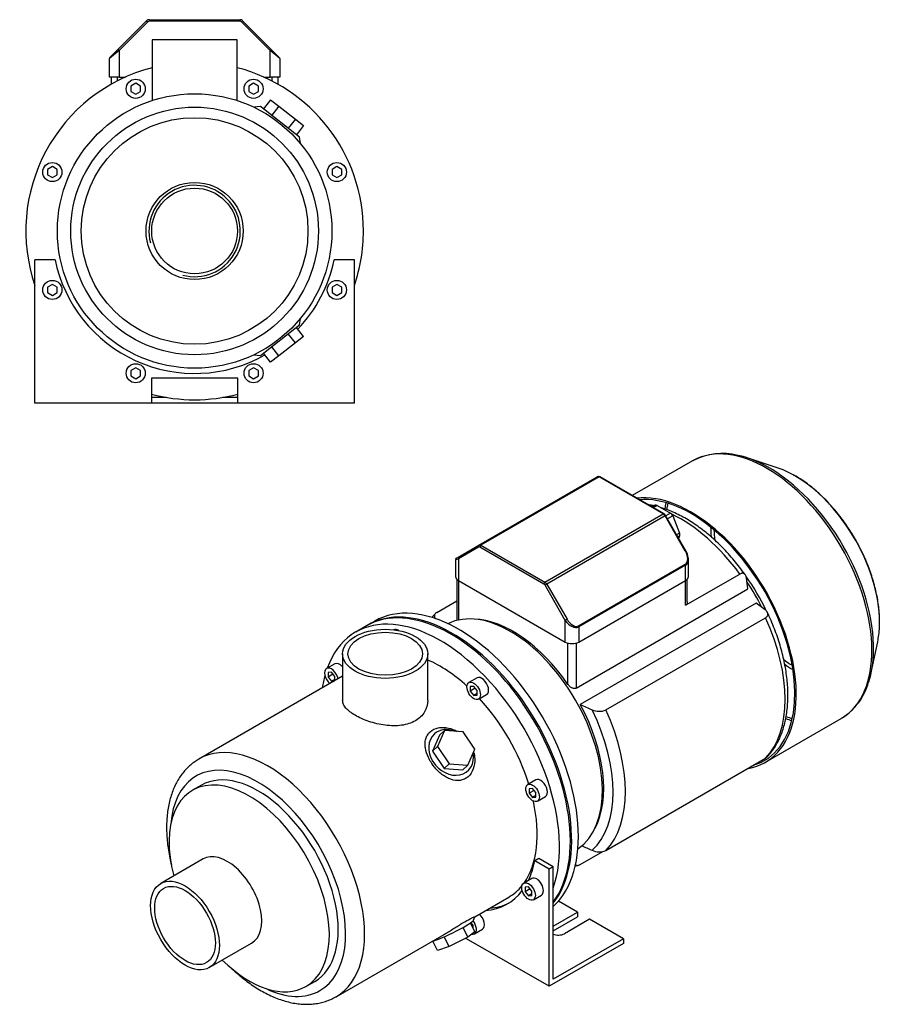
# Model space of a CAD drawing. Header units: millimetres. Extents: x 167 to 1174, y 17 to 799.
# Tile 2 of 2: x 723 to 1174, y 17 to 532. Entities that reach past the tile are written whole.
import ezdxf

# ---------------------------------------------------------------- set-up
doc = ezdxf.new("R2010")
doc.units = ezdxf.units.MM
for name, color, linetype in [('BASETTA_MEC_80_T', 7, 'Continuous'), ('CARCASSA_MEC_80-', 7, 'Continuous'), ('COPRIVENTOLA_MEC', 7, 'Continuous'), ('CORPO_MH_9_[4]', 7, 'Continuous'), ('FLANGIA_MOTORE_T', 7, 'Continuous'), ('STAFFA_3-5-9_INT', 7, 'Continuous'), ('螺栓_：_六角头_-_M20.0', 7, 'Continuous')]:
    doc.layers.add(name, color=color, linetype=linetype)

# ---------------------------------------------------------------- blocks, each defined once
blk = doc.blocks.new('SE')
at = {"layer": 'BASETTA_MEC_80_T', "color": 7, "linetype": 'Continuous'}
for p, q in [((963.35, 256.85), (1025.16, 292.54)), ((1026.16, 292.44), (964.35, 256.76)), ((1059.63, 273.11), (1026.16, 292.44)), ((1060.03, 273.15), (1026.56, 292.48)), ((997.83, 237.43), (1059.63, 273.11)), ((1060.63, 272.05), (998.83, 236.37)), ((1060.93, 272.22), (1060.63, 272.05)), ((1071.22, 253.71), (1060.63, 272.05)), ((1071.52, 253.88), (1060.93, 272.22)), ((963.19, 255.83), (952.6, 249.72)), ((952.76, 250.74), (963.35, 256.85)), ((997.27, 236.45), (963.79, 255.78)), ((964.35, 256.76), (997.83, 237.43)), ((1071.22, 253.71), (1071.52, 253.88)), ((951.13, 249.34), (951.13, 240.44)), ((951.53, 250.03), (952.76, 250.74)), ((952.6, 249.72), (952.6, 238.4)), ((1072.86, 240.44), (1072.86, 249.34)), ((1015.36, 214.6), (1071.22, 246.85)), ((1071.39, 246.29), (1015.53, 214.04)), ((1071.39, 238.4), (1071.39, 246.29)), ((952.6, 238.4), (1008.46, 206.14)), ((1015.53, 206.14), (1071.39, 238.4)), ((998.83, 236.37), (997.87, 235.81)), ((1008.46, 217.47), (997.87, 235.81)), ((998.83, 236.37), (1009.42, 218.03)), ((1009.42, 218.03), (1008.46, 217.47)), ((1008.46, 206.14), (1008.46, 217.47)), ((1015.53, 214.04), (1015.53, 206.14))]:
    blk.add_line(p, q, dxfattribs=at)
for centre, radius, start, end in [((1025.81, 291.31), 1.38, 57.1608, 117.9773), ((1058.7, 270.97), 2.56, 29.3682, 58.5289), ((1063.35, 249), 9.51, 7.3117, 30.8339), ((951.93, 249.34), 0.8, 120, 176.5323)]:
    blk.add_arc(centre, radius, start, end, dxfattribs=at)
for centre, major_axis, ratio, start_param, end_param in [((1026.16, 290.8), (1, -1.73), 0.57735, 2.356194, 3.141593), ((1026.16, 291.78), (-0.4, -0.693), 0.57735, 3.141593, 3.926991), ((1059.63, 272.46), (-0.4, -0.693), 0.57735, 3.157534, 3.926991), ((1059.63, 271.48), (-1, 1.73), 0.57735, 4.712389, 5.497787), ((963.75, 256.16), (-0.4, 0.693), 0.816497, 0, 1.570796), ((963.79, 254.8), (0.6, -1.04), 0.57735, 2.356194, 3.141593), ((964.35, 255.12), (-1, 1.73), 0.57735, 5.497787, 6.283185), ((964.35, 256.1), (0.4, 0.693), 0.57735, 0.785398, 2.356194), ((1068.26, 251.99), (2.97, -5.14), 0.57735, 0, 1.570796), ((956.13, 251.76), (5, 2.44), 0.074688, 3.100686, 3.890534), ((953.16, 250.05), (0.4, -0.693), 0.816497, 3.141593, 4.712389), ((1067.86, 251.76), (-3.71, 5.36), 0.624963, 3.090017, 3.875415), ((1067.86, 251.76), (-3.71, 5.36), 0.624963, 3.875415, 4.022712), ((1070.82, 246.62), (-0.4, 0.693), 0.57735, 3.926991, 4.712389), ((956.13, 240.44), (5, 0), 0.57735, 3.141593, 3.926991), ((997.83, 236.77), (0.4, 0.693), 0.57735, 0.785398, 2.356194), ((997.83, 235.79), (-1, 1.73), 0.57735, 4.712389, 5.497787), ((1067.86, 240.44), (-5, 0), 0.57735, 2.356194, 3.141593), ((997.27, 235.47), (0.6, -1.04), 0.57735, 1.570796, 2.356194), ((1011.99, 219.51), (3.71, -5.36), 0.624963, 4.660813, 6.231609), ((1012.39, 219.74), (-2.97, 5.14), 0.57735, 1.570796, 3.141593), ((1014.96, 214.36), (-0.4, 0.693), 0.57735, 3.926991, 4.712389), ((1011.99, 208.19), (5, 0), 0.57735, 3.926991, 5.497787)]:
    blk.add_ellipse(centre, major_axis=major_axis, ratio=ratio, start_param=start_param, end_param=end_param, dxfattribs=at)
at = {"layer": 'CARCASSA_MEC_80-', "color": 7, "linetype": 'Continuous'}
for p, q in [((951.72, 239.08), (951.72, 217.41)), ((952.6, 238.4), (952.6, 217.62)), ((1071.39, 225.36), (1099.7, 241.71)), ((1071.39, 225.36), (1071.39, 238.4)), ((1072.27, 227.08), (1072.27, 239.08)), ((1103.92, 233.87), (1103.19, 239.57)), ((1014.11, 182.02), (1103.92, 233.87)), ((941.27, 221.63), (951.72, 227.67)), ((1108.26, 226.5), (1016.33, 173.43)), ((1112.95, 222.94), (1108.26, 226.5)), ((1029.63, 170.62), (1113.13, 218.82)), ((1009.87, 184), (1009.87, 205.57)), ((1014.11, 205.57), (1014.11, 182.02)), ((1029.63, 97.13), (1113.13, 145.34)), ((1016.21, 89.75), (1028.07, 96.59))]:
    blk.add_line(p, q, dxfattribs=at)
for centre, radius, start, end in [((1467.43, 1189.93), 1112.1, 246.06954, 246.41619), ((1026.17, 178.55), 8.65, 244.8351, 293.5594), ((1467.43, 1116.45), 1112.1, 246.10694, 246.41619), ((1026.17, 105.03), 8.62, 244.7509, 293.6436)]:
    blk.add_arc(centre, radius, start, end, dxfattribs=at)
for centre, major_axis, start_param, end_param in [((1068.94, 207.59), (-38.5, 66.68), 4.897433, 5.586077), ((1076.69, 212.06), (-32.5, 56.29), 4.567111, 4.889791), ((1074.57, 210.84), (-33.5, 58.02), 4.612084, 4.840763), ((981.23, 156.95), (-33.5, 58.02), 4.848677, 5.941491), ((1068.94, 207.59), (38.5, -66.68), 0.161239, 1.409558), ((981.23, 156.95), (33.5, -58.02), 0.341695, 1.521821), ((981.97, 157.37), (36.43, -63.11), 0.11977, 1.451026), ((985.45, 159.38), (38.5, -66.68), 0.161239, 1.409558)]:
    blk.add_ellipse(centre, major_axis=major_axis, ratio=0.57735, start_param=start_param, end_param=end_param, dxfattribs=at)
for points, knots in [([(1054.84, 277.35), (1054.53, 277.42), (1053.54, 277.62), (1052.55, 277.79), (1051.87, 277.89)], [0.7515777, 0.7515777, 0.7515777, 0.7515777, 0.76558443, 0.79683059, 0.79683059, 0.79683059, 0.79683059]), ([(1102.58, 241.28), (1102.5, 241.4), (1101.59, 242.69), (1099.59, 245.34), (1096.75, 248.87), (1093.76, 252.3), (1090.7, 255.55), (1087.55, 258.63), (1084.33, 261.52), (1081.04, 264.22), (1077.71, 266.71), (1074.34, 268.99), (1070.94, 271.04), (1067.52, 272.85), (1064.09, 274.42), (1061.19, 275.54), (1059.43, 276.12), (1058.81, 276.31)], [0, 0, 0, 0, 0.0043065, 0.0547908, 0.1053031, 0.1558473, 0.2064307, 0.25706, 0.3077415, 0.3584797, 0.4092777, 0.4601353, 0.5110478, 0.5620043, 0.6129839, 0.6639432, 0.6918859, 0.6918859, 0.6918859, 0.6918859]), ([(1103.19, 239.57), (1103.12, 240.06), (1103, 240.49), (1102.73, 241.06), (1102.63, 241.23), (1102.39, 241.54), (1102.25, 241.67), (1101.95, 241.88), (1101.78, 241.97), (1101.42, 242.08), (1101.23, 242.11), (1100.92, 242.11), (1100.82, 242.1), (1100.6, 242.07), (1100.49, 242.04), (1100.16, 241.94), (1099.93, 241.84), (1099.7, 241.71)], [0, 0, 0, 0, 0.25, 0.25, 0.375, 0.375, 0.5, 0.5, 0.625, 0.625, 0.75, 0.75, 0.8125, 0.8125, 0.875, 0.875, 1, 1, 1, 1]), ([(1072.27, 227.07), (1072.27, 226.92), (1072.26, 226.78), (1072.2, 226.46), (1072.15, 226.29), (1072.01, 225.97), (1071.91, 225.82), (1071.68, 225.56), (1071.55, 225.45), (1071.39, 225.36)], [0.5278319, 0.5278319, 0.5278319, 0.5278319, 0.625, 0.625, 0.75, 0.75, 0.875, 0.875, 1, 1, 1, 1]), ([(941.27, 221.63), (941.03, 221.5), (940.84, 221.35), (940.5, 221.03), (940.36, 220.86), (940.16, 220.51), (940.09, 220.32), (940.01, 219.95), (940.01, 219.76), (940.05, 219.39), (940.1, 219.2), (940.25, 218.84), (940.35, 218.66), (940.53, 218.4), (940.6, 218.32), (940.67, 218.24)], [0, 0, 0, 0, 0.125, 0.125, 0.25, 0.25, 0.375, 0.375, 0.5, 0.5, 0.625, 0.625, 0.75, 0.75, 0.8107134, 0.8107134, 0.8107134, 0.8107134]), ([(1113.13, 218.82), (1113.36, 218.96), (1113.56, 219.1), (1113.89, 219.42), (1114.03, 219.6), (1114.24, 219.95), (1114.31, 220.13), (1114.38, 220.51), (1114.39, 220.69), (1114.34, 221.07), (1114.29, 221.25), (1114.14, 221.62), (1114.04, 221.8), (1113.8, 222.14), (1113.65, 222.31), (1113.33, 222.64), (1113.15, 222.79), (1112.95, 222.94)], [0, 0, 0, 0, 0.125, 0.125, 0.25, 0.25, 0.375, 0.375, 0.5, 0.5, 0.625, 0.625, 0.75, 0.75, 0.875, 0.875, 1, 1, 1, 1]), ([(1113.76, 145.85), (1114.32, 146.42), (1115.42, 147.57), (1117.12, 149.79), (1118.77, 152.35), (1120.24, 155.13), (1121.52, 158.12), (1122.6, 161.29), (1123.47, 164.64), (1124.14, 168.15), (1124.6, 171.81), (1124.85, 175.6), (1124.88, 179.51), (1124.7, 183.52), (1124.32, 187.61), (1123.73, 191.77), (1122.93, 195.99), (1121.94, 200.24), (1120.76, 204.52), (1119.38, 208.8), (1117.82, 213.09), (1116.1, 217.31), (1114.8, 220.23), (1114.16, 221.56), (1114.16, 221.57)], [0, 0, 0, 0, 0.034218, 0.080569, 0.12729, 0.174424, 0.221973, 0.2699, 0.318148, 0.366643, 0.415312, 0.464092, 0.512928, 0.561777, 0.610608, 0.659406, 0.708164, 0.756877, 0.805547, 0.854178, 0.902772, 0.951338, 0.999879, 1, 1, 1, 1]), ([(940.62, 221.11), (940.07, 220.55), (939.45, 219.9), (938.84, 219.17), (938.68, 218.99)], [0, 0, 0, 0, 0.03414668, 0.04547711, 0.04547711, 0.04547711, 0.04547711]), ([(1014.11, 182.02), (1013.95, 181.93), (1013.78, 181.87), (1013.41, 181.8), (1013.21, 181.8), (1012.81, 181.84), (1012.61, 181.88), (1012.21, 182.02), (1012.01, 182.1), (1011.63, 182.31), (1011.44, 182.43), (1011.09, 182.68), (1010.92, 182.83), (1010.59, 183.13), (1010.43, 183.29), (1010.14, 183.63), (1010, 183.81), (1009.87, 184)], [0, 0, 0, 0, 0.125, 0.125, 0.25, 0.25, 0.375, 0.375, 0.5, 0.5, 0.625, 0.625, 0.75, 0.75, 0.875, 0.875, 1, 1, 1, 1]), ([(1113.8, 145.85), (1113.78, 145.83), (1113.75, 145.81), (1113.56, 145.62), (1113.36, 145.47), (1113.13, 145.34)], [0.8568977, 0.8568977, 0.8568977, 0.8568977, 0.875, 0.875, 1, 1, 1, 1]), ([(1013.71, 89.76), (1013.74, 89.73), (1013.78, 89.7), (1013.96, 89.57), (1014.13, 89.48), (1014.49, 89.37), (1014.68, 89.34), (1014.99, 89.34), (1015.09, 89.35), (1015.31, 89.39), (1015.42, 89.41), (1015.75, 89.51), (1015.98, 89.61), (1016.21, 89.75)], [0.4708079, 0.4708079, 0.4708079, 0.4708079, 0.5, 0.5, 0.625, 0.625, 0.75, 0.75, 0.8125, 0.8125, 0.875, 0.875, 1, 1, 1, 1])]:
    blk.add_open_spline(points, degree=3, knots=knots, dxfattribs=at)
blk.add_open_spline([(1013.58, 89.07), (1014.14, 89.17), (1014.69, 89.29), (1015.33, 89.43)], degree=3, dxfattribs=at)
at = {"layer": 'COPRIVENTOLA_MEC', "color": 7, "linetype": 'Continuous'}
for p, q in [((1074.93, 300.82), (1043.51, 282.69)), ((1119.24, 297.29), (1103.63, 302.42)), ((1168.41, 190.21), (1171.77, 206.3)), ((1113.09, 143.3), (1152.68, 166.16))]:
    blk.add_line(p, q, dxfattribs=at)
for centre, radius, start, end in [((1090.56, 272.07), 32.71, 75.5118, 117.5109), ((1135.65, 194.01), 32.63, 302.5973, 344.2516)]:
    blk.add_arc(centre, radius, start, end, dxfattribs=at)
for centre, major_axis, start_param, end_param in [((1113.8, 233.49), (38.88, -67.33), 0.013711, 3.129507), ((1113.8, 233.49), (38.88, -67.33), 3.129507, 3.141593), ((1115.1, 234.23), (-38.57, 66.8), 5.514791, 5.799426), ((1115.1, 234.23), (-38.57, 66.8), 3.905456, 5.514791), ((1128.54, 242), (31.27, -54.16), -3.905831, -3.715101), ((1128.54, 242), (31.27, -54.16), 0.733991, 2.377354), ((1074.22, 210.63), (-38.88, 67.33), 2.929099, 6.041664), ((1074.22, 210.63), (-38.38, 66.47), 3.001796, 6.019718), ((1113.8, 233.49), (-38.38, 66.47), 0.541901, 0.601207), ((1114.66, 233.99), (38.17, -66.11), 3.69397, 3.753813), ((1128.11, 241.75), (-30.87, 53.47), 0.799097, 0.899039), ((1128.67, 242.07), (30.08, -52.1), 3.962397, 4.068931), ((1128.54, 242), (31.27, -54.16), 0.573508, 0.733991), ((1115.1, 234.23), (-38.57, 66.8), 3.622172, 3.905456), ((1128.67, 242.07), (30.08, -52.1), -0.927524, -0.820805), ((1128.11, 241.75), (-30.87, 53.47), -4.040729, -3.94069), ((1113.8, 233.49), (-38.38, 66.47), -3.742736, -3.683493), ((1114.66, 233.99), (38.17, -66.11), -0.612194, -0.552378), ((1113.8, 233.49), (38.88, -67.33), 0, 0.013711)]:
    blk.add_ellipse(centre, major_axis=major_axis, ratio=0.57735, start_param=start_param, end_param=end_param, dxfattribs=at)
blk.add_open_spline([(1172.71, 214.09), (1172.75, 214.9), (1172.83, 216.65), (1172.74, 219.87), (1172.45, 223.51), (1171.96, 227.26), (1171.27, 231.06), (1170.38, 234.9), (1169.29, 238.77), (1168.02, 242.64), (1166.57, 246.51), (1164.94, 250.36), (1163.15, 254.16), (1161.2, 257.91), (1159.1, 261.58), (1156.86, 265.17), (1154.49, 268.64), (1151.99, 272), (1149.39, 275.22), (1146.69, 278.29), (1143.89, 281.2), (1141.03, 283.93), (1138.1, 286.47), (1135.11, 288.82), (1132.11, 290.92), (1129.6, 292.51), (1128.26, 293.23), (1127.81, 293.47)], degree=3, knots=[0, 0, 0, 0, 0.026638, 0.068346, 0.110046, 0.151726, 0.193378, 0.235, 0.276592, 0.318157, 0.359699, 0.401221, 0.44273, 0.484229, 0.525724, 0.56722, 0.608722, 0.650234, 0.691762, 0.733311, 0.774886, 0.816493, 0.858135, 0.899816, 0.941537, 0.983298, 1, 1, 1, 1], dxfattribs=at)
at = {"layer": 'CORPO_MH_9_[4]', "color": 7, "linetype": 'Continuous'}
for p, q in [((904.58, 214.6), (898.93, 211.33)), ((892.09, 199.98), (892.09, 175.49)), ((936.59, 175.49), (936.59, 199.98)), ((887.96, 194.75), (883.72, 192.3)), ((892.09, 188.33), (816.95, 144.95)), ((886.22, 190.33), (884.45, 190.17)), ((884.45, 190.17), (884.45, 187.81)), ((887.04, 189.31), (884.45, 187.81)), ((884.45, 187.81), (886.22, 185.61)), ((887.99, 188.13), (886.22, 190.33)), ((887.99, 186.63), (886.22, 185.61)), ((886.22, 185.61), (887.59, 185.74)), ((887.99, 185.96), (887.99, 188.13)), ((962.33, 187.38), (958.09, 184.93)), ((960.59, 182.96), (958.82, 182.8)), ((958.82, 182.8), (958.82, 180.45)), ((961.41, 181.94), (958.82, 180.45)), ((958.82, 180.45), (960.59, 178.25)), ((962.36, 180.76), (960.59, 182.96)), ((962.36, 178.4), (962.36, 180.76)), ((962.36, 179.27), (960.59, 178.25)), ((960.59, 178.25), (962.36, 178.4)), ((963.09, 176.27), (967.33, 178.72)), ((945.3, 159.82), (941.64, 151.42)), ((945.3, 159.82), (942.69, 157.47)), ((955.08, 159.18), (945.3, 159.82)), ((942.69, 157.47), (939.03, 149.07)), ((961.19, 150.14), (955.08, 159.18)), ((941.64, 151.42), (939.03, 149.07)), ((941.64, 151.42), (947.75, 142.38)), ((957.53, 141.74), (961.19, 150.14)), ((939.03, 149.07), (945.14, 140.03)), ((947.75, 142.38), (945.14, 140.03)), ((945.14, 140.03), (954.92, 139.39)), ((947.75, 142.38), (957.53, 141.74)), ((957.53, 141.74), (954.92, 139.39)), ((993.14, 134.03), (988.9, 131.58)), ((818.25, 131.27), (813.61, 128.59)), ((991.4, 129.6), (989.63, 129.44)), ((989.63, 129.44), (989.63, 127.09)), ((993.16, 127.4), (991.4, 129.6)), ((992.22, 128.58), (989.63, 127.09)), ((989.63, 127.09), (991.4, 124.89)), ((993.16, 125.91), (991.4, 124.89)), ((991.4, 124.89), (993.16, 125.05)), ((993.16, 125.05), (993.16, 127.4)), ((993.9, 122.92), (998.14, 125.37)), ((819.11, 92.68), (796.99, 79.91)), ((961.1, 62.47), (978.93, 72.77)), ((960.49, 60.68), (961.12, 62.47)), ((957.53, 51.75), (955.02, 56.9)), ((961.19, 54.64), (958.93, 59.28)), ((888.7, 20.67), (945.14, 53.26)), ((947.75, 46.88), (945.24, 52.05)), ((957.53, 51.75), (947.75, 46.88)), ((961.19, 54.64), (957.53, 51.75)), ((822.39, 35.91), (844.51, 48.68)), ((941.64, 44.89), (939.29, 49.73)), ((947.75, 46.88), (941.64, 44.89)), ((872.86, 25.97), (877.5, 28.64))]:
    blk.add_line(p, q, dxfattribs=at)
for centre, major_axis, ratio, start_param, end_param in [((948.71, 138.17), (44.13, -76.43), 0.57735, 0.241164, 3.141593), ((943.05, 134.9), (44.13, -76.43), 0.57735, 0.45581, 3.593987), ((921.27, 208.21), (2.5, -4.33), 0.57735, 2.288708, 3.141593), ((943.05, 134.9), (35.88, -62.14), 0.57735, 2.076031, 2.48384), ((886.22, 187.97), (-2.5, 4.33), 0.57735, 0, 2.122878), ((886.22, 187.97), (-2.5, 4.33), 0.57735, 4.160308, 6.283185), ((890.46, 190.42), (2.5, -4.33), 0.57735, 1.876836, 3.141593), ((943.05, 134.9), (44.13, -76.43), 0.57735, 3.660226, 3.763049), ((964.83, 183.05), (2.5, -4.33), 0.57735, 0, 3.141593), ((943.05, 134.9), (35.88, -62.14), 0.57735, 1.202887, 1.938706), ((948.8, 148.43), (-8.7, 9.66), 0.810411, 5.253429, 6.283185), ((948.8, 148.43), (-8.7, 9.66), 0.810411, 0, 4.056698), ((852.82, 82.81), (-35.88, 62.14), 0.57735, 3.139592, 6.283185), ((852.82, 82.81), (-35.88, 62.14), 0.57735, 0, 0.002356), ((847.87, 79.95), (32.37, -56.08), 0.57735, 0, 3.835482), ((847.87, 79.95), (29.63, -51.31), 0.57735, 0, 3.141593), ((995.64, 129.7), (2.5, -4.33), 0.57735, 0, 3.141593), ((843.24, 77.28), (29.62, -51.31), 0.57735, 0, 4.269345), ((943.05, 134.9), (35.88, -62.14), 0.57735, 0.25816, 1.065562), ((831.81, 70.68), (12.7, -22), 0.57735, 0, 3.141593), ((943.05, 134.9), (35.88, -62.14), 0.57735, 0, 0.21901), ((948.8, 55.13), (11.69, 5.69), 0.099506, 3.627919, 6.183016), ((843.24, 77.28), (29.62, -51.31), 0.57735, 5.155433, 6.283185), ((847.87, 79.95), (32.37, -56.08), 0.57735, 5.589296, 6.283185)]:
    blk.add_ellipse(centre, major_axis=major_axis, ratio=ratio, start_param=start_param, end_param=end_param, dxfattribs=at)
for centre, major_axis in [((914.34, 199.98), (-22.25, 0)), ((914.34, 199.98), (-19.48, 0)), ((960.59, 180.6), (-2.5, 4.33)), ((991.4, 127.25), (-2.5, 4.33)), ((809.69, 57.91), (12.7, -22)), ((809.69, 57.91), (-11.21, 19.42))]:
    blk.add_ellipse(centre, major_axis=major_axis, ratio=0.57735, dxfattribs=at)
for points, knots in [([(936.59, 175.49), (936.59, 175.48), (936.59, 175.48), (936.59, 173.44), (936.02, 171.38), (934.36, 168.66), (933.67, 167.79), (932.04, 166.23), (931.12, 165.55), (929.05, 164.35), (927.9, 163.84), (925.47, 163.06), (924.19, 162.77), (920.13, 162.22), (917.24, 162.27), (912.89, 162.83), (911.46, 163.1), (908.62, 163.76), (907.2, 164.17), (904.52, 165.07), (903.24, 165.57), (900.79, 166.65), (899.65, 167.23), (896.55, 169.02), (894.89, 170.3), (893.22, 172.24), (892.8, 172.89), (892.23, 174.19), (892.09, 174.83), (892.09, 175.49), (892.09, 175.49), (892.09, 175.49)], [0.1249711, 0.1249711, 0.1249711, 0.1249711, 0.125, 0.125, 0.1875, 0.1875, 0.21875, 0.21875, 0.25, 0.25, 0.28125, 0.28125, 0.3125, 0.3125, 0.375, 0.375, 0.40625, 0.40625, 0.4375, 0.4375, 0.46875, 0.46875, 0.5, 0.5, 0.5625, 0.5625, 0.59375, 0.59375, 0.625, 0.625, 0.6250739, 0.6250739, 0.6250739, 0.6250739]), ([(957.67, 135.71), (957.07, 135.18), (956.41, 134.75), (955.01, 134.11), (954.25, 133.88), (951.91, 133.56), (950.26, 133.78), (947.84, 134.62), (947.03, 134.99), (945.47, 135.86), (944.71, 136.36), (942.49, 138.07), (941.13, 139.41), (938.73, 142.43), (937.72, 144.03), (936.14, 147.4), (935.6, 149.08), (935.22, 151.59), (935.17, 152.4), (935.23, 153.97), (935.34, 154.75), (935.74, 156.21), (936.03, 156.89), (936.79, 158.15), (937.27, 158.74), (938.95, 160.25), (940.44, 160.95), (942.93, 161.43), (943.82, 161.5), (945.6, 161.45), (946.51, 161.34), (948.99, 160.8), (950.54, 160.21), (951.99, 159.41)], [0, 0, 0, 0, 0.03125, 0.03125, 0.0625, 0.0625, 0.125, 0.125, 0.15625, 0.15625, 0.1875, 0.1875, 0.25, 0.25, 0.3125, 0.3125, 0.375, 0.375, 0.40625, 0.40625, 0.4375, 0.4375, 0.46875, 0.46875, 0.5, 0.5, 0.5625, 0.5625, 0.59375, 0.59375, 0.625, 0.625, 0.6792325, 0.6792325, 0.6792325, 0.6792325]), ([(816.86, 144.88), (816.09, 144.41), (814.68, 143.56), (812.5, 141.84), (810.42, 139.86), (808.5, 137.66), (806.77, 135.24), (805.21, 132.61), (803.85, 129.78), (802.68, 126.76), (801.72, 123.55), (800.97, 120.18), (800.43, 116.64), (800.11, 112.98), (800, 109.19), (800.12, 105.3), (800.44, 101.33), (800.98, 97.29), (801.69, 93.36), (802.28, 90.78), (802.57, 89.56)], [0, 0, 0, 0, 0.0162989, 0.0352108, 0.0541625, 0.0732268, 0.0924649, 0.1119207, 0.1316169, 0.1515537, 0.171711, 0.1920531, 0.2125367, 0.2331175, 0.253756, 0.2744205, 0.2950828, 0.3157284, 0.33635, 0.3544519, 0.3544519, 0.3544519, 0.3544519]), ([(960.57, 148.59), (960.88, 147.43), (961.07, 146.24), (961.19, 143.26), (960.94, 141.44), (959.79, 138.23), (958.87, 136.78), (957.67, 135.71)], [0.8346005, 0.8346005, 0.8346005, 0.8346005, 0.875, 0.875, 0.9375, 0.9375, 1, 1, 1, 1]), ([(945.13, 53.26), (945.2, 53.3), (945.27, 53.34), (946.11, 53.83), (946.89, 54.29), (948.48, 55.27), (949.3, 55.78), (950.92, 56.79), (951.72, 57.3), (953.31, 58.28), (954.1, 58.77), (956.31, 60.1), (957.64, 60.85), (959.18, 61.65), (959.62, 61.86), (960.33, 62.19), (960.61, 62.31), (961.03, 62.48), (961.14, 62.51), (961.13, 62.5)], [0.3721818, 0.3721818, 0.3721818, 0.3721818, 0.375, 0.375, 0.40625, 0.40625, 0.4375, 0.4375, 0.46875, 0.46875, 0.5, 0.5, 0.5625, 0.5625, 0.59375, 0.59375, 0.625, 0.625, 0.6619883, 0.6619883, 0.6619883, 0.6619883]), ([(834.37, 35.13), (835.06, 34.49), (836.78, 32.92), (839.6, 30.54), (842.84, 28.07), (846.13, 25.8), (849.45, 23.77), (852.81, 21.97), (856.18, 20.41), (859.55, 19.11), (862.91, 18.08), (866.24, 17.33), (869.53, 16.85), (872.74, 16.66), (875.87, 16.75), (878.9, 17.12), (881.82, 17.76), (884.57, 18.67), (886.89, 19.66), (888.09, 20.36), (888.6, 20.66)], [0.6509579, 0.6509579, 0.6509579, 0.6509579, 0.6645926, 0.6852211, 0.7058874, 0.7265916, 0.7473309, 0.7680979, 0.7888775, 0.8096407, 0.8303532, 0.8509717, 0.8714461, 0.8917263, 0.9117704, 0.9315539, 0.9510756, 0.9703601, 0.9894547, 1, 1, 1, 1])]:
    blk.add_open_spline(points, degree=3, knots=knots, dxfattribs=at)
at = {"layer": 'FLANGIA_MOTORE_T', "color": 7, "linetype": 'Continuous'}
blk.add_line((908.83, 217.05), (905.29, 215.01), dxfattribs=at)
for centre, major_axis, start_param, end_param in [((949.41, 138.58), (44.12, -76.43), 0.219659, 3.149605), ((952.95, 140.62), (44.12, -76.43), 0.121401, 3.141593), ((979.82, 156.13), (34, -58.89), 0.037781, 3.103812)]:
    blk.add_ellipse(centre, major_axis=major_axis, ratio=0.57735, start_param=start_param, end_param=end_param, dxfattribs=at)
at = {"layer": 'STAFFA_3-5-9_INT', "color": 7, "linetype": 'Continuous'}
for p, q in [((994.65, 92.87), (992.53, 91.64)), ((1002.09, 88.57), (994.65, 92.87)), ((999.97, 87.34), (992.53, 91.64)), ((1002.09, 88.57), (999.97, 87.34)), ((1002.09, 29.78), (1002.09, 88.57)), ((991.02, 82.49), (986.78, 80.05)), ((999.97, 26.11), (999.97, 87.34)), ((989.28, 78.07), (987.51, 77.91)), ((987.51, 77.91), (987.51, 75.56)), ((991.04, 75.87), (989.28, 78.07)), ((990.1, 77.05), (987.51, 75.56)), ((987.51, 75.56), (989.28, 73.36)), ((991.04, 74.38), (989.28, 73.36)), ((989.28, 73.36), (991.04, 73.52)), ((991.04, 73.52), (991.04, 75.87)), ((991.78, 71.38), (996.02, 73.83)), ((1014.82, 64.89), (1004.85, 70.65)), ((1002.09, 57.54), (1014.82, 64.89)), ((1002.09, 55.09), (1014.82, 62.44)), ((1014.82, 64.89), (1014.82, 62.44)), ((959.29, 59.27), (959.01, 59.11)), ((960.24, 58.09), (959.15, 59.44)), ((960.24, 56.59), (960.24, 58.09)), ((1021.19, 61.22), (1008.03, 53.62)), ((1038.86, 51.01), (1021.19, 61.22)), ((960.24, 56.59), (960.24, 56.59)), ((960.97, 53.6), (965.21, 56.05)), ((956.84, 51.01), (956.84, 51.41)), ((999.97, 26.11), (956.84, 51.01)), ((1038.86, 48.56), (999.97, 26.11)), ((1038.86, 51.01), (1002.09, 29.78)), ((1038.86, 51.01), (1038.86, 48.56))]:
    blk.add_line(p, q, dxfattribs=at)
for centre, major_axis, start_param, end_param in [((940.93, 133.68), (-37.25, 64.52), 3.514775, 3.724263), ((993.52, 78.16), (-2.5, 4.33), 3.141593, 6.283185), ((940.93, 133.68), (-37.25, 64.52), 2.869041, 3.382098), ((943.05, 134.9), (-37.25, 64.52), 2.869041, 3.113115), ((962.71, 60.38), (-2.5, 4.33), 3.141593, 5.26447), ((958.47, 57.93), (2.5, -4.33), 0, 1.815566), ((958.47, 57.93), (2.5, -4.33), 5.830585, 6.283185), ((1004.85, 55.46), (4.5, 0), 4.052757, 5.497787)]:
    blk.add_ellipse(centre, major_axis=major_axis, ratio=0.57735, start_param=start_param, end_param=end_param, dxfattribs=at)
blk.add_ellipse((989.28, 75.72), major_axis=(2.5, -4.33), ratio=0.57735, dxfattribs=at)
at = {"layer": '螺栓_：_六角头_-_M20.0', "color": 7, "linetype": 'Continuous'}
for p, q in [((1055.51, 277.71), (1053.82, 276.73)), ((1056.51, 277.61), (1054.41, 276.39)), ((1056.51, 277.61), (1063.45, 273.6)), ((1063.45, 273.6), (1060.96, 272.16)), ((1064.67, 272.08), (1061.93, 270.49)), ((1064.67, 272.08), (1068.14, 263.13)), ((1068.14, 263.13), (1066.67, 262.28)), ((1068.14, 261.5), (1067.37, 261.05)), ((1068.14, 261.5), (1067.58, 260.7))]:
    blk.add_line(p, q, dxfattribs=at)
for centre, major_axis, start_param, end_param in [((1056.51, 275.97), (1, -1.73), 2.356194, 3.141593), ((1063.45, 271.97), (-1, 1.73), 4.45059, 5.497787), ((1066.92, 263.02), (1, -1.73), 0.261799, 1.308997)]:
    blk.add_ellipse(centre, major_axis=major_axis, ratio=0.57735, start_param=start_param, end_param=end_param, dxfattribs=at)
blk = doc.blocks.new('SE4')
at = {"layer": 'BASETTA_MEC_80_T', "color": 7, "linetype": 'Continuous'}
for p, q in [((774.65, 516.01), (789.63, 530.99)), ((790.19, 530.42), (775.21, 515.44)), ((789.63, 530.99), (790.19, 530.42)), ((791.04, 531.58), (838.38, 531.58)), ((791.04, 531.58), (791.04, 530.78)), ((838.38, 530.78), (791.04, 530.78)), ((838.38, 531.58), (838.38, 530.78)), ((839.8, 530.99), (839.23, 530.42)), ((854.21, 515.44), (839.23, 530.42)), ((839.8, 530.99), (854.78, 516.01)), ((775.21, 515.44), (770.21, 511.24)), ((770.45, 511.81), (774.65, 516.01)), ((775.21, 515.44), (774.65, 516.01)), ((775.21, 515.44), (775.21, 501.58)), ((854.78, 516.01), (854.21, 515.44)), ((854.21, 501.58), (854.21, 515.44)), ((859.21, 511.24), (854.21, 515.44)), ((854.78, 516.01), (858.98, 511.81)), ((770.21, 501.58), (770.21, 511.24)), ((859.21, 511.24), (859.21, 501.58)), ((775.21, 501.58), (770.21, 501.58)), ((775.21, 501.58), (778.55, 501.58)), ((850.88, 501.58), (854.21, 501.58)), ((859.21, 501.58), (854.21, 501.58))]:
    blk.add_line(p, q, dxfattribs=at)
for centre, radius, start, end in [((791.04, 529.58), 2, 90, 135), ((791.04, 529.58), 1.2, 90, 135), ((838.38, 529.58), 2, 45, 90), ((838.38, 529.58), 1.2, 45, 90), ((771.01, 511.24), 0.8, 135, 180), ((858.41, 511.24), 0.8, 0, 45)]:
    blk.add_arc(centre, radius, start, end, dxfattribs=at)
at = {"layer": 'CARCASSA_MEC_80-', "color": 7, "linetype": 'Continuous'}
for p, q in [((771.21, 497.86), (771.21, 501.58)), ((774.21, 501.58), (774.21, 499.48)), ((855.21, 499.48), (855.21, 501.58)), ((858.21, 501.58), (858.21, 497.86))]:
    blk.add_line(p, q, dxfattribs=at)
at = {"layer": 'CORPO_MH_9_[4]', "color": 7, "linetype": 'Continuous'}
for p, q in [((836.96, 521.08), (792.46, 521.08)), ((792.46, 521.08), (792.46, 489.29)), ((836.96, 489.29), (836.96, 521.08)), ((783.91, 498.33), (781.41, 496.89)), ((781.41, 496.89), (781.41, 494)), ((786.41, 496.89), (783.91, 498.33)), ((786.41, 494), (786.41, 496.89)), ((845.52, 498.33), (843.02, 496.89)), ((843.02, 496.89), (843.02, 494)), ((848.02, 496.89), (845.52, 498.33)), ((848.02, 494), (848.02, 496.89)), ((781.41, 494), (783.91, 492.56)), ((783.91, 492.56), (786.41, 494)), ((843.02, 494), (845.52, 492.56)), ((845.52, 492.56), (848.02, 494)), ((854.4, 489.69), (850.7, 484.96)), ((854.4, 489.69), (858.72, 486.31)), ((849.1, 486.21), (845.74, 485.8)), ((869.59, 470.2), (849.1, 486.21)), ((858.72, 486.31), (855.03, 481.58)), ((858.72, 486.31), (867.36, 479.56)), ((867.36, 479.56), (863.67, 474.83)), ((867.36, 479.56), (871.69, 476.18)), ((871.69, 476.18), (867.99, 471.45)), ((870.01, 466.81), (869.59, 470.2)), ((740.34, 454.77), (737.84, 453.32)), ((737.84, 453.32), (737.84, 450.44)), ((742.84, 453.32), (740.34, 454.77)), ((742.84, 450.44), (742.84, 453.32)), ((889.08, 454.77), (886.58, 453.32)), ((886.58, 453.32), (886.58, 450.44)), ((891.58, 453.32), (889.08, 454.77)), ((891.58, 450.44), (891.58, 453.32)), ((737.84, 450.44), (740.34, 448.99)), ((740.34, 448.99), (742.84, 450.44)), ((886.58, 450.44), (889.08, 448.99)), ((889.08, 448.99), (891.58, 450.44)), ((849.1, 355.94), (869.59, 371.95)), ((869.59, 371.95), (870, 375.31)), ((867.36, 362.59), (863.67, 367.32)), ((871.69, 365.97), (867.36, 362.59)), ((871.69, 365.97), (867.99, 370.7)), ((858.72, 355.84), (855.03, 360.57)), ((867.36, 362.59), (858.72, 355.84)), ((845.71, 356.36), (849.1, 355.94)), ((854.4, 352.46), (850.7, 357.19)), ((858.72, 355.84), (854.4, 352.46))]:
    blk.add_line(p, q, dxfattribs=at)
for centre, radius in [((783.91, 495.45), 5), ((845.52, 495.45), 5), ((814.71, 421.08), 71.75), ((814.71, 421.08), 64.75), ((814.71, 421.08), 59.25), ((740.34, 451.88), 5), ((889.08, 451.88), 5), ((814.71, 421.08), 25.4), ((814.71, 421.08), 22.42)]:
    blk.add_circle(centre, radius, dxfattribs=at)
for radius, start, end in [(88.25, 104.6033, 198.884), (88.25, 0, 75.3967), (23.9, 255, 195), (88.25, 341.116, 360), (88.25, 255.2289, 284.7711)]:
    blk.add_arc((814.71, 421.08), radius, start, end, dxfattribs=at)
at = {"layer": 'STAFFA_3-5-9_INT', "color": 7, "linetype": 'Continuous'}
for p, q in [((731.21, 331.08), (731.21, 406.08)), ((741.74, 406.08), (731.21, 406.08)), ((898.21, 406.08), (887.69, 406.08)), ((898.21, 331.08), (898.21, 406.08)), ((740.34, 393.16), (737.84, 391.71)), ((737.84, 391.71), (737.84, 388.83)), ((742.84, 391.71), (740.34, 393.16)), ((742.84, 388.83), (742.84, 391.71)), ((889.08, 393.16), (886.58, 391.71)), ((886.58, 391.71), (886.58, 388.83)), ((891.58, 391.71), (889.08, 393.16)), ((891.58, 388.83), (891.58, 391.71)), ((737.84, 388.83), (740.34, 387.38)), ((740.34, 387.38), (742.84, 388.83)), ((886.58, 388.83), (889.08, 387.38)), ((889.08, 387.38), (891.58, 388.83)), ((783.91, 349.59), (781.41, 348.15)), ((781.41, 348.15), (781.41, 345.26)), ((781.41, 345.26), (783.91, 343.82)), ((786.41, 348.15), (783.91, 349.59)), ((783.91, 343.82), (786.41, 345.26)), ((786.41, 345.26), (786.41, 348.15)), ((845.52, 349.59), (843.02, 348.15)), ((843.02, 348.15), (843.02, 345.26)), ((843.02, 345.26), (845.52, 343.82)), ((848.02, 348.15), (845.52, 349.59)), ((845.52, 343.82), (848.02, 345.26)), ((848.02, 345.26), (848.02, 348.15)), ((837.21, 344.08), (792.21, 344.08)), ((792.21, 344.08), (792.21, 331.08)), ((837.21, 331.08), (837.21, 344.08)), ((792.21, 331.08), (731.21, 331.08)), ((799.91, 334.08), (792.21, 334.08)), ((837.21, 331.08), (792.21, 331.08)), ((837.21, 334.08), (829.51, 334.08)), ((898.21, 331.08), (837.21, 331.08))]:
    blk.add_line(p, q, dxfattribs=at)
for centre in [(740.34, 390.27), (889.08, 390.27), (783.91, 346.7), (845.52, 346.7)]:
    blk.add_circle(centre, 5, dxfattribs=at)
for start, end in [(191.6155, 299.5328), (316.4672, 348.3845)]:
    blk.add_arc((814.71, 421.08), 74.5, start, end, dxfattribs=at)

msp = doc.modelspace()

# ---------------------------------------------------------------- block references
for name in ['SE4', 'SE']:
    msp.add_blockref(name, (0, 0))

doc.saveas('drawing.dxf')
